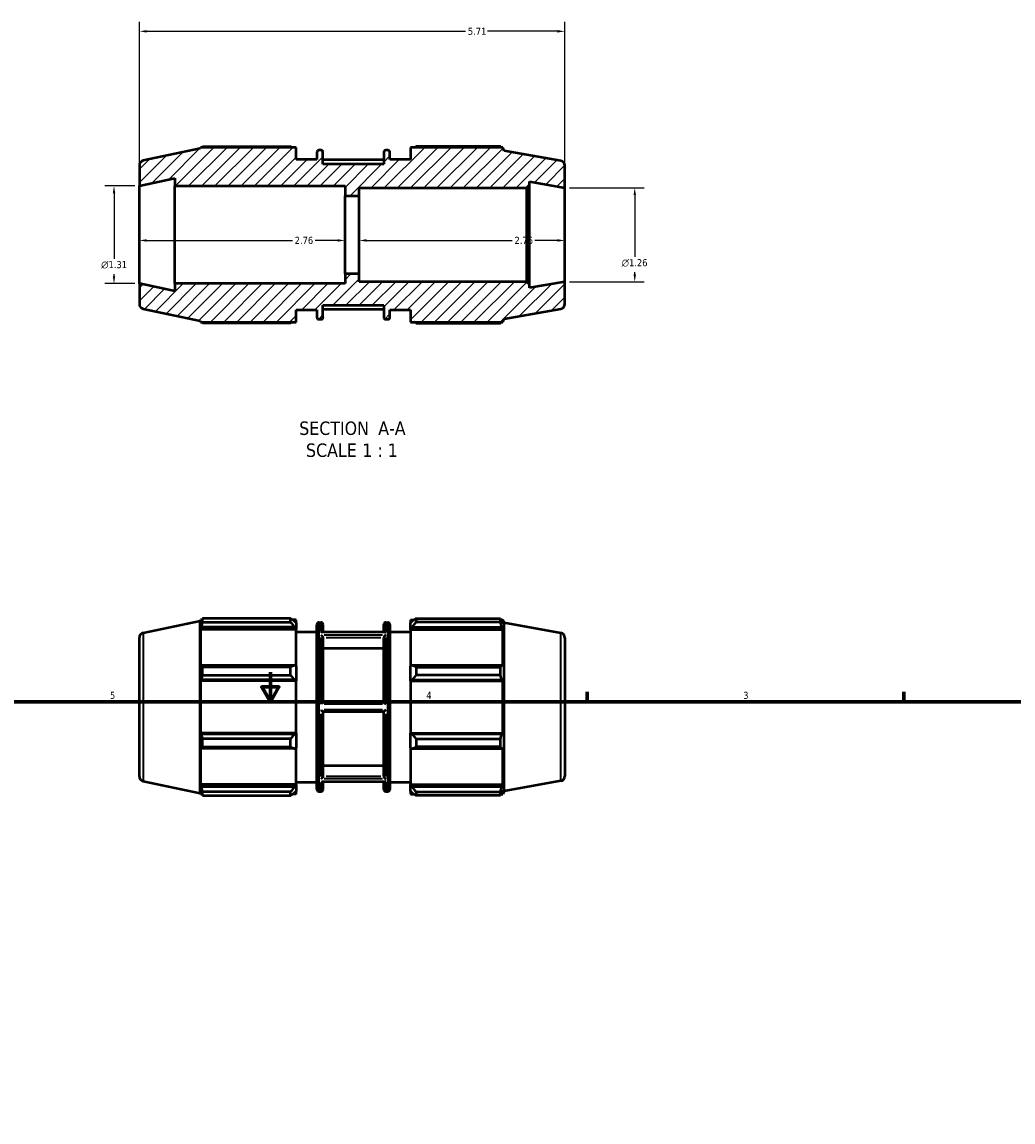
# Model space of a CAD drawing. Header units: inches. Extents: x 0.1 to 41.6, y 0.6 to 30.1.
# Tile 4 of 6: x 13.7 to 27, y 15.4 to 30.1. Entities that reach past the tile are written whole.
import ezdxf

# ---------------------------------------------------------------- set-up
doc = ezdxf.new("R2010")
doc.units = ezdxf.units.IN
doc.header["$MEASUREMENT"] = 0
for name, color, linetype, lineweight in [('Border (ANSI)', 7, 'Continuous', 70), ('Dimension (ANSI)', 7, 'Continuous', 25), ('Hatch (ANSI)', 7, 'Continuous', 18), ('Symbol (ANSI)', 7, 'Continuous', 25), ('Visible (ANSI)', 7, 'Continuous', 50), ('Visible Narrow (ANSI)', 7, 'Continuous', 35)]:
    doc.layers.add(name, color=color, linetype=linetype, lineweight=lineweight)
doc.styles.add('Label Text (ANSI)', font='tahoma.ttf')
doc.styles.add('Note Text (ANSI)', font='tahoma.ttf')
doc.dimstyles.new('Default (ANSI)', dxfattribs={"dimtxt": 0.094488, "dimasz": 0.098425, "dimexe": 0.125, "dimexo": 0.0625, "dimgap": 0.031496, "dimtad": 0, "dimtih": 1, "dimtoh": 1, "dimrnd": 1e-08, "dimzin": 4, "dimdsep": 46, "dimtxsty": 'Note Text (ANSI)', "dimcen": 0.09, "dimdle": 0.393701, "dimclrd": 256, "dimclre": 256, "dimclrt": 5, "dimadec": 0, "dimazin": 1, "dimtfac": 1, "dimtofl": 0, "dimtmove": 0, "dimatfit": 3, "dimfxl": 1, "dimtolj": 1, "dimtzin": 4, "dimlwd": -1, "dimlwe": -1, "dimarcsym": 0})

# ---------------------------------------------------------------- blocks, each defined once
blk = doc.blocks.new('Borders Default Border')
at = {"layer": 'Border (ANSI)'}
for p, q in [((21.25, 21), (21.25, 21.134)), ((25.5, 21), (25.5, 21.134))]:
    blk.add_line(p, q, dxfattribs=at)
at = {"layer": 'Border (ANSI)', "flags": 128}
for points in [[(17, 21.4), (17, 21), (16.885, 21.2), (17.115, 21.2), (17, 21)], [(0.5, 1), (0.5, 21), (33.5, 21), (33.5, 1), (0.5, 1)]]:
    blk.add_lwpolyline(points, dxfattribs=at)
at = {"layer": 'Border (ANSI)', "color": 5, "true_color": 0x0000ff, "char_height": 0.0945, "attachment_point": 7, "style": 'Note Text (ANSI)'}
for s, insert in [('5', (14.847, 21.038)), ('4', (19.092, 21.04)), ('3', (23.346, 21.038))]:
    blk.add_mtext(s, dxfattribs=dict(at, insert=insert))
blk = doc.blocks.new('*D7')
at = {"layer": 'Defpoints', "color": 0, "transparency": 16777216}
for p in [(20.952, 27.898), (20.952, 26.638), (21.89, 26.638)]:
    blk.add_point(p, dxfattribs=at)
at = {"layer": 'Dimension (ANSI)', "transparency": 16777216}
for p, q in [((21.014, 27.898), (22.015, 27.898)), ((21.89, 27.799), (21.89, 26.971)), ((21.89, 26.736), (21.89, 26.766)), ((21.014, 26.638), (22.015, 26.638))]:
    blk.add_line(p, q, dxfattribs=at)
for points in [[(21.874, 27.799), (21.907, 27.799), (21.89, 27.898)], [(21.874, 26.736), (21.907, 26.736), (21.89, 26.638)]]:
    blk.add_solid(points, dxfattribs=at)
at = {"layer": 'Dimension (ANSI)', "color": 5, "transparency": 16777216, "insert": (21.715, 26.94), "char_height": 0.09449, "attachment_point": 1, "style": 'Note Text (ANSI)'}
blk.add_mtext('\\A1;{\\fAIGDT|b0|i0;\\H0.0945;\\ln}\\fTahoma|b0|i0;\\H0.0945;1.26', dxfattribs=at)
blk = doc.blocks.new('*D8')
at = {"layer": 'Defpoints', "color": 0, "transparency": 16777216}
for p in [(20.952, 29.998), (15.242, 27.923), (20.952, 27.898)]:
    blk.add_point(p, dxfattribs=at)
at = {"layer": 'Dimension (ANSI)', "transparency": 16777216}
for p, q in [((15.242, 27.986), (15.242, 30.123)), ((20.952, 27.96), (20.952, 30.123)), ((15.34, 29.998), (19.618, 29.998)), ((20.853, 29.998), (19.915, 29.998))]:
    blk.add_line(p, q, dxfattribs=at)
for points in [[(15.34, 30.014), (15.34, 29.981), (15.242, 29.998)], [(20.853, 30.014), (20.853, 29.981), (20.952, 29.998)]]:
    blk.add_solid(points, dxfattribs=at)
at = {"layer": 'Dimension (ANSI)', "color": 5, "transparency": 16777216, "insert": (19.65, 30.046), "char_height": 0.0945, "attachment_point": 1, "style": 'Note Text (ANSI)'}
blk.add_mtext('\\A1;5.71', dxfattribs=at)
blk = doc.blocks.new('*D9')
at = {"layer": 'Defpoints', "color": 0, "transparency": 16777216}
for p in [(15.242, 27.268), (18.002, 27.268), (18.002, 27.191)]:
    blk.add_point(p, dxfattribs=at)
at = {"layer": 'Dimension (ANSI)', "transparency": 16777216}
for p, q in [((15.34, 27.191), (17.295, 27.191)), ((17.903, 27.191), (17.599, 27.191))]:
    blk.add_line(p, q, dxfattribs=at)
for points in [[(15.34, 27.208), (15.34, 27.175), (15.242, 27.191)], [(17.903, 27.208), (17.903, 27.175), (18.002, 27.191)]]:
    blk.add_solid(points, dxfattribs=at)
at = {"layer": 'Dimension (ANSI)', "color": 5, "transparency": 16777216, "insert": (17.326, 27.24), "char_height": 0.0945, "attachment_point": 1, "style": 'Note Text (ANSI)'}
blk.add_mtext('\\A1;2.76', dxfattribs=at)
blk = doc.blocks.new('*D10')
at = {"layer": 'Defpoints', "color": 0, "transparency": 16777216}
for p in [(18.192, 27.268), (20.952, 27.268), (20.952, 27.191)]:
    blk.add_point(p, dxfattribs=at)
at = {"layer": 'Dimension (ANSI)', "transparency": 16777216}
for p, q in [((18.29, 27.191), (20.245, 27.191)), ((20.853, 27.191), (20.549, 27.191))]:
    blk.add_line(p, q, dxfattribs=at)
for points in [[(18.29, 27.208), (18.29, 27.175), (18.192, 27.191)], [(20.853, 27.208), (20.853, 27.175), (20.952, 27.191)]]:
    blk.add_solid(points, dxfattribs=at)
at = {"layer": 'Dimension (ANSI)', "color": 5, "transparency": 16777216, "insert": (20.276, 27.24), "char_height": 0.0945, "attachment_point": 1, "style": 'Note Text (ANSI)'}
blk.add_mtext('\\A1;2.76', dxfattribs=at)
blk = doc.blocks.new('*D12')
at = {"layer": 'Defpoints', "color": 0, "transparency": 16777216}
for p in [(15.242, 27.923), (14.901, 26.612), (15.242, 26.612)]:
    blk.add_point(p, dxfattribs=at)
at = {"layer": 'Dimension (ANSI)', "transparency": 16777216}
for p, q in [((15.179, 27.923), (14.776, 27.923)), ((14.901, 27.825), (14.901, 26.946)), ((14.901, 26.711), (14.901, 26.74)), ((15.179, 26.612), (14.776, 26.612))]:
    blk.add_line(p, q, dxfattribs=at)
for points in [[(14.885, 27.825), (14.918, 27.825), (14.901, 27.923)], [(14.885, 26.711), (14.918, 26.711), (14.901, 26.612)]]:
    blk.add_solid(points, dxfattribs=at)
at = {"layer": 'Dimension (ANSI)', "color": 5, "transparency": 16777216, "insert": (14.729, 26.914), "char_height": 0.09449, "attachment_point": 1, "style": 'Note Text (ANSI)'}
blk.add_mtext('\\A1;{\\fAIGDT|b0|i0;\\H0.0945;\\ln}\\fTahoma|b0|i0;\\H0.0945;1.31', dxfattribs=at)

msp = doc.modelspace()

# ---------------------------------------------------------------- hatches: boundary and pattern name
at = {"layer": 'Hatch (ANSI)'}
h = msp.add_hatch(dxfattribs=at)
h.set_pattern_fill('ANSI31', color=256, style=0)
edge = h.paths.add_edge_path()
edge.add_ellipse((20.886, 26.34), major_axis=(0.0646, 0.0114), ratio=1, start_angle=270, end_angle=350)
edge.add_line((20.952, 26.34), (20.952, 26.638))
edge.add_line((20.952, 26.638), (20.476, 26.554))
edge.add_line((20.476, 26.554), (20.476, 26.599))
edge.add_line((20.476, 26.599), (20.437, 26.638))
edge.add_line((20.437, 26.638), (18.192, 26.638))
edge.add_line((18.192, 26.638), (18.192, 26.743))
edge.add_line((18.192, 26.743), (18.002, 26.743))
edge.add_line((18.002, 26.743), (18.002, 26.612))
edge.add_line((18.002, 26.612), (15.718, 26.612))
edge.add_line((15.718, 26.612), (15.718, 26.511))
edge.add_line((15.718, 26.511), (15.242, 26.612))
edge.add_line((15.242, 26.612), (15.242, 26.338))
edge.add_ellipse((15.307, 26.338), major_axis=(0, -0.0656), ratio=1, start_angle=270, end_angle=348)
edge.add_line((15.294, 26.274), (16.058, 26.111))
edge.add_line((16.058, 26.111), (16.062, 26.096))
edge.add_line((16.062, 26.096), (17.347, 26.096))
edge.add_line((17.347, 26.096), (17.347, 26.26))
edge.add_line((17.347, 26.26), (17.624, 26.26))
edge.add_line((17.624, 26.26), (17.624, 26.16))
edge.add_ellipse((17.65, 26.16), major_axis=(0, -0.0262), ratio=1, start_angle=270, end_angle=360)
edge.add_line((17.65, 26.134), (17.68, 26.134))
edge.add_ellipse((17.68, 26.16), major_axis=(0.0262, 0), ratio=1, start_angle=270, end_angle=360)
edge.add_line((17.706, 26.16), (17.706, 26.323))
edge.add_line((17.706, 26.323), (18.521, 26.323))
edge.add_line((18.521, 26.323), (18.521, 26.16))
edge.add_ellipse((18.548, 26.16), major_axis=(0, -0.0262), ratio=1, start_angle=270, end_angle=360)
edge.add_line((18.548, 26.134), (18.577, 26.134))
edge.add_ellipse((18.577, 26.16), major_axis=(0.0262, 0), ratio=1, start_angle=270, end_angle=360)
edge.add_line((18.603, 26.16), (18.603, 26.26))
edge.add_line((18.603, 26.26), (18.88, 26.26))
edge.add_line((18.88, 26.26), (18.88, 26.096))
edge.add_line((18.88, 26.096), (20.12, 26.096))
edge.add_line((20.12, 26.096), (20.136, 26.141))
edge.add_line((20.136, 26.141), (20.898, 26.275))
edge = h.paths.add_edge_path()
edge.add_ellipse((20.886, 28.196), major_axis=(0, 0.0656), ratio=1, start_angle=270, end_angle=350)
edge.add_line((20.898, 28.261), (20.136, 28.395))
edge.add_line((20.136, 28.395), (20.12, 28.44))
edge.add_line((20.12, 28.44), (18.88, 28.44))
edge.add_line((18.88, 28.44), (18.88, 28.276))
edge.add_line((18.88, 28.276), (18.603, 28.276))
edge.add_line((18.603, 28.276), (18.603, 28.376))
edge.add_ellipse((18.577, 28.376), major_axis=(0, 0.0262), ratio=1, start_angle=270, end_angle=360)
edge.add_line((18.577, 28.402), (18.548, 28.402))
edge.add_ellipse((18.548, 28.376), major_axis=(-0.0262, 0), ratio=1, start_angle=270, end_angle=360)
edge.add_line((18.521, 28.376), (18.521, 28.213))
edge.add_line((18.521, 28.213), (17.706, 28.213))
edge.add_line((17.706, 28.213), (17.706, 28.376))
edge.add_ellipse((17.68, 28.376), major_axis=(0, 0.0262), ratio=1, start_angle=270, end_angle=360)
edge.add_line((17.68, 28.402), (17.65, 28.402))
edge.add_ellipse((17.65, 28.376), major_axis=(-0.0262, 0), ratio=1, start_angle=270, end_angle=360)
edge.add_line((17.624, 28.376), (17.624, 28.276))
edge.add_line((17.624, 28.276), (17.347, 28.276))
edge.add_line((17.347, 28.276), (17.347, 28.44))
edge.add_line((17.347, 28.44), (16.062, 28.44))
edge.add_line((16.062, 28.44), (16.058, 28.425))
edge.add_line((16.058, 28.425), (15.294, 28.262))
edge.add_ellipse((15.307, 28.198), major_axis=(-0.0641, -0.0136), ratio=1, start_angle=270, end_angle=348)
edge.add_line((15.242, 28.198), (15.242, 27.923))
edge.add_line((15.242, 27.923), (15.718, 28.025))
edge.add_line((15.718, 28.025), (15.718, 27.923))
edge.add_line((15.718, 27.923), (18.002, 27.923))
edge.add_line((18.002, 27.923), (18.002, 27.792))
edge.add_line((18.002, 27.792), (18.192, 27.792))
edge.add_line((18.192, 27.792), (18.192, 27.898))
edge.add_line((18.192, 27.898), (20.437, 27.898))
edge.add_line((20.437, 27.898), (20.476, 27.937))
edge.add_line((20.476, 27.937), (20.476, 27.982))
edge.add_line((20.476, 27.982), (20.952, 27.898))
edge.add_line((20.952, 27.898), (20.952, 28.196))

# ---------------------------------------------------------------- linework, layer by layer
at = {"layer": 'Visible (ANSI)'}
for p, q in [((16.058, 28.425), (15.294, 28.262)), ((16.062, 28.44), (16.058, 28.425)), ((17.347, 28.44), (16.062, 28.44)), ((16.091, 28.453), (17.272, 28.453)), ((17.347, 28.276), (17.347, 28.44)), ((17.624, 28.376), (17.624, 28.276)), ((17.68, 28.402), (17.65, 28.402)), ((17.706, 28.213), (17.706, 28.376)), ((18.521, 28.376), (18.521, 28.213)), ((18.577, 28.402), (18.548, 28.402)), ((18.603, 28.276), (18.603, 28.376)), ((20.12, 28.44), (18.88, 28.44)), ((18.88, 28.44), (18.88, 28.276)), ((20.088, 28.453), (18.956, 28.453)), ((20.136, 28.395), (20.12, 28.44)), ((20.898, 28.261), (20.136, 28.395)), ((15.242, 28.198), (15.242, 27.923)), ((17.624, 28.276), (17.347, 28.276)), ((18.521, 28.271), (17.706, 28.271)), ((18.521, 28.213), (17.706, 28.213)), ((18.88, 28.276), (18.603, 28.276)), ((20.952, 27.898), (20.952, 28.196)), ((15.242, 27.923), (15.718, 28.025)), ((15.242, 26.612), (15.242, 27.923)), ((15.718, 28.025), (15.718, 27.923)), ((15.718, 27.923), (18.002, 27.923)), ((15.718, 26.612), (15.718, 27.923)), ((18.002, 27.923), (18.002, 27.792)), ((20.437, 27.898), (20.476, 27.937)), ((20.476, 27.937), (20.476, 27.982)), ((20.476, 27.982), (20.952, 27.898)), ((20.476, 26.599), (20.476, 27.937)), ((18.002, 27.792), (18.192, 27.792)), ((18.002, 26.743), (18.002, 27.792)), ((18.192, 27.792), (18.192, 27.898)), ((18.192, 27.898), (20.437, 27.898)), ((18.192, 26.743), (18.192, 27.792)), ((20.437, 27.898), (20.437, 26.638)), ((20.952, 26.638), (20.952, 27.898)), ((18.192, 26.743), (18.002, 26.743)), ((18.002, 26.743), (18.002, 26.612)), ((18.192, 26.638), (18.192, 26.743)), ((15.718, 26.511), (15.242, 26.612)), ((15.242, 26.612), (15.242, 26.338)), ((18.002, 26.612), (15.718, 26.612)), ((15.718, 26.612), (15.718, 26.511)), ((20.437, 26.638), (18.192, 26.638)), ((20.476, 26.599), (20.437, 26.638)), ((20.952, 26.638), (20.476, 26.554)), ((20.476, 26.554), (20.476, 26.599)), ((20.952, 26.34), (20.952, 26.638)), ((17.706, 26.16), (17.706, 26.323)), ((17.706, 26.323), (18.521, 26.323)), ((18.521, 26.323), (18.521, 26.16)), ((15.294, 26.274), (16.058, 26.111)), ((17.347, 26.096), (17.347, 26.26)), ((17.347, 26.26), (17.624, 26.26)), ((17.624, 26.26), (17.624, 26.16)), ((17.65, 26.134), (17.68, 26.134)), ((18.521, 26.264), (17.706, 26.264)), ((18.548, 26.134), (18.577, 26.134)), ((18.603, 26.16), (18.603, 26.26)), ((18.603, 26.26), (18.88, 26.26)), ((18.88, 26.26), (18.88, 26.096)), ((20.12, 26.096), (20.136, 26.141)), ((20.136, 26.141), (20.898, 26.275)), ((16.058, 26.111), (16.062, 26.096)), ((16.062, 26.096), (17.347, 26.096)), ((17.272, 26.082), (16.091, 26.082)), ((18.88, 26.096), (20.12, 26.096)), ((18.956, 26.082), (20.088, 26.082)), ((15.294, 21.925), (16.058, 22.087)), ((16.058, 22.087), (16.062, 22.102)), ((16.058, 19.774), (16.058, 22.087)), ((16.062, 22.102), (16.062, 22.048)), ((16.084, 22.102), (16.062, 22.102)), ((16.075, 22.084), (16.062, 22.048)), ((16.062, 21.97), (16.075, 22.003)), ((17.322, 22.003), (16.075, 22.003)), ((17.272, 22.116), (16.091, 22.116)), ((16.091, 22.071), (16.091, 22.116)), ((16.091, 22.071), (17.272, 22.071)), ((17.272, 22.071), (17.272, 22.116)), ((17.347, 22.102), (17.294, 22.102)), ((17.347, 22.06), (17.322, 22.084)), ((17.322, 22.003), (17.347, 21.981)), ((17.347, 22.06), (17.347, 22.102)), ((17.347, 22.06), (17.347, 21.981)), ((17.624, 19.823), (17.624, 22.038)), ((17.65, 22.065), (17.68, 22.065)), ((17.706, 22.038), (17.706, 21.934)), ((18.521, 21.934), (18.521, 22.038)), ((18.548, 22.065), (18.577, 22.065)), ((18.603, 22.038), (18.603, 19.823)), ((18.88, 22.102), (18.88, 22.06)), ((18.88, 22.102), (18.934, 22.102)), ((18.905, 22.084), (18.88, 22.06)), ((18.88, 21.981), (18.88, 22.06)), ((18.88, 21.981), (18.905, 22.003)), ((18.905, 22.003), (20.106, 22.003)), ((18.956, 22.116), (18.956, 22.071)), ((18.956, 22.116), (20.088, 22.116)), ((20.088, 22.071), (18.956, 22.071)), ((20.088, 22.071), (20.088, 22.116)), ((20.096, 22.102), (20.12, 22.102)), ((20.12, 22.048), (20.106, 22.084)), ((20.106, 22.003), (20.12, 21.97)), ((20.12, 22.048), (20.12, 22.102)), ((20.136, 22.058), (20.12, 22.102)), ((20.136, 19.803), (20.136, 22.058)), ((20.898, 21.923), (20.136, 22.058)), ((15.242, 20), (15.242, 21.861)), ((17.347, 21.97), (16.062, 21.97)), ((16.062, 21.97), (16.062, 21.472)), ((17.347, 21.981), (17.347, 21.97)), ((17.347, 21.477), (17.347, 21.97)), ((17.347, 21.939), (17.624, 21.939)), ((18.535, 21.934), (17.692, 21.934)), ((17.706, 21.857), (17.706, 20.994)), ((18.521, 20.994), (18.521, 21.857)), ((18.603, 21.939), (18.88, 21.939)), ((18.88, 21.97), (18.88, 21.981)), ((18.88, 21.97), (18.88, 21.477)), ((18.88, 21.97), (20.12, 21.97)), ((20.12, 21.472), (20.12, 21.97)), ((20.952, 21.859), (20.952, 20.002)), ((18.521, 21.716), (17.706, 21.716)), ((16.075, 21.489), (16.062, 21.472)), ((17.322, 21.489), (16.075, 21.489)), ((17.272, 21.467), (16.091, 21.467)), ((16.091, 21.357), (16.091, 21.467)), ((17.272, 21.357), (17.272, 21.467)), ((17.347, 21.477), (17.322, 21.489)), ((17.347, 21.477), (17.347, 21.287)), ((18.905, 21.489), (18.88, 21.477)), ((18.88, 21.287), (18.88, 21.477)), ((20.106, 21.489), (18.905, 21.489)), ((18.956, 21.467), (18.956, 21.357)), ((18.956, 21.467), (20.088, 21.467)), ((20.088, 21.357), (20.088, 21.467)), ((20.12, 21.472), (20.106, 21.489)), ((16.062, 21.283), (16.075, 21.294)), ((17.347, 21.283), (16.062, 21.283)), ((16.062, 21.283), (16.062, 20.578)), ((17.322, 21.294), (16.075, 21.294)), ((16.091, 21.357), (17.272, 21.357)), ((17.322, 21.294), (17.347, 21.287)), ((17.347, 21.287), (17.347, 21.283)), ((17.347, 20.578), (17.347, 21.283)), ((18.88, 21.287), (18.905, 21.294)), ((18.88, 21.283), (18.88, 21.287)), ((18.88, 21.283), (18.88, 20.578)), ((18.88, 21.283), (20.12, 21.283)), ((18.905, 21.294), (20.106, 21.294)), ((20.088, 21.357), (18.956, 21.357)), ((20.106, 21.294), (20.12, 21.283)), ((20.12, 20.578), (20.12, 21.283)), ((18.522, 20.994), (17.706, 20.994)), ((17.706, 20.868), (17.706, 20.004)), ((17.706, 20.868), (18.522, 20.868)), ((18.521, 20.004), (18.521, 20.868)), ((17.347, 20.578), (16.062, 20.578)), ((16.075, 20.567), (16.062, 20.578)), ((17.322, 20.567), (16.075, 20.567)), ((17.347, 20.574), (17.322, 20.567)), ((17.347, 20.578), (17.347, 20.574)), ((17.347, 20.574), (17.347, 20.384)), ((18.88, 20.574), (18.88, 20.578)), ((18.88, 20.578), (20.12, 20.578)), ((18.88, 20.384), (18.88, 20.574)), ((18.905, 20.567), (18.88, 20.574)), ((20.106, 20.567), (18.905, 20.567)), ((20.12, 20.578), (20.106, 20.567)), ((16.062, 20.389), (16.075, 20.372)), ((16.062, 20.389), (16.062, 19.891)), ((17.322, 20.372), (16.075, 20.372)), ((17.272, 20.504), (16.091, 20.504)), ((16.091, 20.394), (16.091, 20.504)), ((16.091, 20.394), (17.272, 20.394)), ((17.272, 20.394), (17.272, 20.504)), ((17.322, 20.372), (17.347, 20.384)), ((17.347, 19.891), (17.347, 20.384)), ((18.88, 20.384), (18.88, 19.891)), ((18.88, 20.384), (18.905, 20.372)), ((18.905, 20.372), (20.106, 20.372)), ((18.956, 20.504), (18.956, 20.394)), ((18.956, 20.504), (20.088, 20.504)), ((20.088, 20.394), (18.956, 20.394)), ((20.088, 20.394), (20.088, 20.504)), ((20.106, 20.372), (20.12, 20.389)), ((20.12, 19.891), (20.12, 20.389)), ((17.706, 20.145), (18.521, 20.145)), ((15.294, 19.936), (16.058, 19.774)), ((20.898, 19.938), (20.136, 19.803)), ((17.347, 19.891), (16.062, 19.891)), ((16.075, 19.858), (16.062, 19.891)), ((16.062, 19.813), (16.075, 19.777)), ((16.062, 19.813), (16.062, 19.759)), ((17.322, 19.858), (16.075, 19.858)), ((17.272, 19.79), (16.091, 19.79)), ((16.091, 19.745), (16.091, 19.79)), ((17.272, 19.745), (17.272, 19.79)), ((17.347, 19.88), (17.322, 19.858)), ((17.322, 19.777), (17.347, 19.801)), ((17.347, 19.923), (17.624, 19.923)), ((17.347, 19.891), (17.347, 19.88)), ((17.347, 19.88), (17.347, 19.801)), ((17.347, 19.759), (17.347, 19.801)), ((17.65, 19.797), (17.68, 19.797)), ((18.535, 19.927), (17.692, 19.927)), ((17.706, 19.927), (17.706, 19.823)), ((18.521, 19.823), (18.521, 19.927)), ((18.548, 19.797), (18.577, 19.797)), ((18.603, 19.923), (18.88, 19.923)), ((18.88, 19.88), (18.88, 19.891)), ((18.88, 19.891), (20.12, 19.891)), ((18.88, 19.801), (18.88, 19.88)), ((18.905, 19.858), (18.88, 19.88)), ((18.88, 19.801), (18.88, 19.759)), ((18.88, 19.801), (18.905, 19.777)), ((20.106, 19.858), (18.905, 19.858)), ((18.956, 19.79), (18.956, 19.745)), ((18.956, 19.79), (20.088, 19.79)), ((20.088, 19.745), (20.088, 19.79)), ((20.12, 19.891), (20.106, 19.858)), ((20.106, 19.777), (20.12, 19.813)), ((20.12, 19.759), (20.12, 19.813)), ((20.136, 19.803), (20.12, 19.759)), ((16.058, 19.774), (16.062, 19.759)), ((16.084, 19.759), (16.062, 19.759)), ((16.091, 19.745), (17.272, 19.745)), ((17.347, 19.759), (17.294, 19.759)), ((18.88, 19.759), (18.934, 19.759)), ((20.088, 19.745), (18.956, 19.745)), ((20.096, 19.759), (20.12, 19.759))]:
    msp.add_line(p, q, dxfattribs=at)
for centre, radius, start, end in [((17.65, 28.376), 0.0262, 90, 180), ((17.68, 28.376), 0.0262, 0, 90), ((18.548, 28.376), 0.0262, 90, 180), ((18.577, 28.376), 0.0262, 0, 90), ((15.307, 28.198), 0.0656, 102, 180), ((20.886, 28.196), 0.0656, 0, 80), ((15.307, 26.338), 0.0656, 180, 258), ((20.886, 26.34), 0.0656, 280, 0), ((17.65, 26.16), 0.0262, 180, 270), ((17.68, 26.16), 0.0262, 270, 0), ((18.548, 26.16), 0.0262, 180, 270), ((18.577, 26.16), 0.0262, 270, 0), ((17.65, 22.038), 0.0262, 90, 180), ((17.68, 22.038), 0.0262, 0, 90), ((18.548, 22.038), 0.0262, 90, 180), ((18.577, 22.038), 0.0262, 0, 90), ((15.307, 21.861), 0.0656, 102, 180), ((20.886, 21.859), 0.0656, 0, 80), ((15.307, 20), 0.0656, 180, 258), ((20.886, 20.002), 0.0656, 280, 0), ((17.65, 19.823), 0.0262, 180, 270), ((17.68, 19.823), 0.0262, 270, 0), ((18.548, 19.823), 0.0262, 180, 270), ((18.577, 19.823), 0.0262, 270, 0)]:
    msp.add_arc(centre, radius, start, end, dxfattribs=at)
for points, weights in [([(16.084, 28.44), (16.088, 28.447), (16.091, 28.453)], [1.00059874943, 1.00037343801, 1]), ([(17.272, 28.453), (17.283, 28.447), (17.294, 28.44)], [1.01703802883, 1.01491600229, 1.01264835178]), ([(18.934, 28.44), (18.944, 28.447), (18.956, 28.453)], [1.01233452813, 1.01454044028, 1.01660052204]), ([(20.096, 28.44), (20.092, 28.447), (20.088, 28.453)], [1.00083965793, 1.00049385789, 1]), ([(16.091, 26.082), (16.088, 26.089), (16.084, 26.096)], [1, 1.00037343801, 1.00059874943]), ([(17.294, 26.096), (17.283, 26.089), (17.272, 26.082)], [1.01264835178, 1.01491600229, 1.01703802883]), ([(18.956, 26.082), (18.944, 26.089), (18.934, 26.096)], [1.01660052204, 1.01454044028, 1.01233452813]), ([(20.088, 26.082), (20.092, 26.089), (20.096, 26.096)], [1, 1.00049385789, 1.00083965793]), ([(16.091, 22.116), (16.083, 22.1), (16.075, 22.084)], [1, 1.0008770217, 1.00093705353]), ([(16.075, 22.003), (16.083, 22.036), (16.091, 22.071)], [1.00093705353, 1.0008770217, 1]), ([(17.322, 22.084), (17.298, 22.1), (17.272, 22.116)], [1.00630589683, 1.01207090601, 1.01703802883]), ([(17.272, 22.071), (17.298, 22.036), (17.322, 22.003)], [1.01703802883, 1.01207090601, 1.00630589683]), ([(18.956, 22.116), (18.929, 22.1), (18.905, 22.084)], [1.01660052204, 1.01177800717, 1.00615634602]), ([(18.905, 22.003), (18.929, 22.036), (18.956, 22.071)], [1.00615634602, 1.01177800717, 1.01660052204]), ([(20.088, 22.116), (20.097, 22.1), (20.106, 22.084)], [1, 1.0011600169, 1.0015031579]), ([(20.106, 22.003), (20.097, 22.036), (20.088, 22.071)], [1.0015031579, 1.0011600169, 1]), ([(16.091, 21.467), (16.083, 21.478), (16.075, 21.489)], [1, 1.0008770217, 1.00093705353]), ([(17.322, 21.489), (17.298, 21.478), (17.272, 21.467)], [1.00630589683, 1.01207090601, 1.01703802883]), ([(18.956, 21.467), (18.929, 21.478), (18.905, 21.489)], [1.01660052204, 1.01177800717, 1.00615634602]), ([(20.088, 21.467), (20.097, 21.478), (20.106, 21.489)], [1, 1.0011600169, 1.0015031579]), ([(16.075, 21.294), (16.083, 21.325), (16.091, 21.357)], [1.00093705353, 1.0008770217, 1]), ([(17.272, 21.357), (17.298, 21.325), (17.322, 21.294)], [1.01703802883, 1.01207090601, 1.00630589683]), ([(18.905, 21.294), (18.929, 21.325), (18.956, 21.357)], [1.00615634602, 1.01177800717, 1.01660052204]), ([(20.106, 21.294), (20.097, 21.325), (20.088, 21.357)], [1.0015031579, 1.0011600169, 1]), ([(16.091, 20.504), (16.083, 20.536), (16.075, 20.567)], [1, 1.0008770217, 1.00093705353]), ([(17.322, 20.567), (17.298, 20.536), (17.272, 20.504)], [1.00630589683, 1.01207090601, 1.01703802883]), ([(18.956, 20.504), (18.929, 20.536), (18.905, 20.567)], [1.01660052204, 1.01177800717, 1.00615634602]), ([(20.088, 20.504), (20.097, 20.536), (20.106, 20.567)], [1, 1.0011600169, 1.0015031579]), ([(16.075, 20.372), (16.083, 20.383), (16.091, 20.394)], [1.00093705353, 1.0008770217, 1]), ([(17.272, 20.394), (17.298, 20.383), (17.322, 20.372)], [1.01703802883, 1.01207090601, 1.00630589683]), ([(18.905, 20.372), (18.929, 20.383), (18.956, 20.394)], [1.00615634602, 1.01177800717, 1.01660052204]), ([(20.106, 20.372), (20.097, 20.383), (20.088, 20.394)], [1.0015031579, 1.0011600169, 1]), ([(16.091, 19.79), (16.083, 19.825), (16.075, 19.858)], [1, 1.0008770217, 1.00093705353]), ([(17.322, 19.858), (17.298, 19.825), (17.272, 19.79)], [1.00630589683, 1.01207090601, 1.01703802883]), ([(18.956, 19.79), (18.929, 19.825), (18.905, 19.858)], [1.01660052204, 1.01177800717, 1.00615634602]), ([(20.088, 19.79), (20.097, 19.825), (20.106, 19.858)], [1, 1.0011600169, 1.0015031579]), ([(16.075, 19.777), (16.083, 19.761), (16.091, 19.745)], [1.00093705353, 1.0008770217, 1]), ([(17.272, 19.745), (17.298, 19.761), (17.322, 19.777)], [1.01703802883, 1.01207090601, 1.00630589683]), ([(18.905, 19.777), (18.929, 19.761), (18.956, 19.745)], [1.00615634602, 1.01177800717, 1.01660052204]), ([(20.106, 19.777), (20.097, 19.761), (20.088, 19.745)], [1.0015031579, 1.0011600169, 1])]:
    msp.add_rational_spline(points, weights, degree=2, dxfattribs=at)
for points, knots in [([(17.692, 21.934), (17.69, 21.934), (17.689, 21.934), (17.685, 21.933), (17.682, 21.932), (17.68, 21.931), (17.68, 21.931), (17.68, 21.931)], [0.24521938, 0.24521938, 0.24521938, 0.24521938, 0.26359329, 0.26359329, 0.29973528, 0.29973528, 0.30037135, 0.30037135, 0.30037135, 0.30037135]), ([(17.68, 21.893), (17.68, 21.893), (17.68, 21.893), (17.682, 21.892), (17.685, 21.89), (17.69, 21.886), (17.693, 21.883), (17.697, 21.878), (17.7, 21.875), (17.703, 21.869), (17.704, 21.866), (17.705, 21.862), (17.706, 21.86), (17.706, 21.858)], [-0.000519, -0.000519, -0.000519, -0.000519, 0, 0, 0.0294922, 0.0294922, 0.0576144, 0.0576144, 0.0867139, 0.0867139, 0.1084966, 0.1084966, 0.1248352, 0.1248352, 0.1248352, 0.1248352]), ([(18.548, 21.893), (18.548, 21.893), (18.548, 21.893), (18.544, 21.891), (18.54, 21.889), (18.534, 21.883), (18.532, 21.88), (18.527, 21.874), (18.526, 21.872), (18.523, 21.866), (18.522, 21.864), (18.522, 21.86), (18.522, 21.859), (18.522, 21.858)], [-0.1398381, -0.1398381, -0.1398381, -0.1398381, -0.1393693, -0.1393693, -0.101391, -0.101391, -0.0696578, -0.0696578, -0.046728, -0.046728, -0.0254278, -0.0254278, -0.0157199, -0.0157199, -0.0157199, -0.0157199]), ([(18.535, 21.934), (18.537, 21.934), (18.538, 21.934), (18.542, 21.933), (18.545, 21.932), (18.548, 21.931), (18.548, 21.931), (18.548, 21.931)], [-0.044637, -0.044637, -0.044637, -0.044637, -0.0282957, -0.0282957, 0, 0, 0.00036841, 0.00036841, 0.00036841, 0.00036841]), ([(17.706, 20.994), (17.706, 20.994), (17.705, 20.993), (17.704, 20.992), (17.703, 20.991), (17.7, 20.988), (17.697, 20.986), (17.693, 20.981), (17.69, 20.979), (17.685, 20.974), (17.682, 20.971), (17.68, 20.968), (17.68, 20.968), (17.68, 20.968)], [0.1467529, 0.1467529, 0.1467529, 0.1467529, 0.1667755, 0.1667755, 0.1934696, 0.1934696, 0.2291303, 0.2291303, 0.2635933, 0.2635933, 0.2997353, 0.2997353, 0.3003714, 0.3003714, 0.3003714, 0.3003714]), ([(18.522, 20.994), (18.522, 20.994), (18.522, 20.993), (18.524, 20.992), (18.525, 20.991), (18.528, 20.988), (18.53, 20.986), (18.535, 20.981), (18.537, 20.979), (18.542, 20.973), (18.545, 20.971), (18.548, 20.968), (18.548, 20.968), (18.548, 20.968)], [-0.1249437, -0.1249437, -0.1249437, -0.1249437, -0.1048577, -0.1048577, -0.0840224, -0.0840224, -0.0566043, -0.0566043, -0.0280134, -0.0280134, 0, 0, 0.0003736, 0.0003736, 0.0003736, 0.0003736]), ([(17.68, 20.893), (17.68, 20.893), (17.68, 20.893), (17.682, 20.89), (17.685, 20.887), (17.69, 20.882), (17.693, 20.88), (17.697, 20.875), (17.7, 20.873), (17.703, 20.87), (17.704, 20.869), (17.705, 20.868), (17.706, 20.868), (17.706, 20.868)], [-0.000519, -0.000519, -0.000519, -0.000519, 0, 0, 0.0294922, 0.0294922, 0.0576144, 0.0576144, 0.0867139, 0.0867139, 0.1084966, 0.1084966, 0.1248352, 0.1248352, 0.1248352, 0.1248352]), ([(18.548, 20.893), (18.548, 20.893), (18.548, 20.893), (18.545, 20.89), (18.542, 20.888), (18.537, 20.882), (18.535, 20.88), (18.53, 20.875), (18.528, 20.873), (18.525, 20.87), (18.524, 20.869), (18.522, 20.868), (18.522, 20.868), (18.522, 20.868)], [-0.1242243, -0.1242243, -0.1242243, -0.1242243, -0.1238539, -0.1238539, -0.0960849, -0.0960849, -0.0677433, -0.0677433, -0.0405644, -0.0405644, -0.0199109, -0.0199109, 0, 0, 0, 0]), ([(17.706, 20.003), (17.706, 20.001), (17.705, 19.999), (17.704, 19.995), (17.703, 19.992), (17.7, 19.986), (17.697, 19.983), (17.693, 19.978), (17.69, 19.975), (17.685, 19.971), (17.682, 19.969), (17.68, 19.968), (17.68, 19.968), (17.68, 19.968)], [0.1467529, 0.1467529, 0.1467529, 0.1467529, 0.1667755, 0.1667755, 0.1934696, 0.1934696, 0.2291303, 0.2291303, 0.2635933, 0.2635933, 0.2997353, 0.2997353, 0.3003714, 0.3003714, 0.3003714, 0.3003714]), ([(17.68, 19.93), (17.68, 19.93), (17.68, 19.93), (17.682, 19.929), (17.685, 19.928), (17.689, 19.927), (17.69, 19.927), (17.692, 19.927)], [-0.00051904, -0.00051904, -0.00051904, -0.00051904, 0, 0, 0.02949224, 0.02949224, 0.04448556, 0.04448556, 0.04448556, 0.04448556]), ([(18.522, 20.003), (18.522, 20.002), (18.522, 20.001), (18.522, 19.997), (18.523, 19.995), (18.526, 19.989), (18.527, 19.987), (18.532, 19.981), (18.534, 19.978), (18.54, 19.972), (18.544, 19.97), (18.548, 19.968), (18.548, 19.968), (18.548, 19.968)], [-0.124887, -0.124887, -0.124887, -0.124887, -0.115082, -0.115082, -0.0935685, -0.0935685, -0.0704092, -0.0704092, -0.0383584, -0.0383584, 0, 0, 0.0004736, 0.0004736, 0.0004736, 0.0004736]), ([(18.548, 19.93), (18.548, 19.93), (18.548, 19.93), (18.545, 19.929), (18.542, 19.928), (18.538, 19.927), (18.537, 19.927), (18.535, 19.927)], [-0.12419689, -0.12419689, -0.12419689, -0.12419689, -0.12383176, -0.12383176, -0.09578813, -0.09578813, -0.0795924, -0.0795924, -0.0795924, -0.0795924])]:
    msp.add_open_spline(points, degree=3, knots=knots, dxfattribs=at)
for points in [[(17.706, 21.858), (17.706, 21.857), (17.706, 21.857), (17.706, 21.857)], [(18.522, 21.858), (18.521, 21.857), (18.521, 21.857), (18.521, 21.857)], [(17.706, 20.004), (17.706, 20.004), (17.706, 20.004), (17.706, 20.003)], [(18.521, 20.004), (18.521, 20.004), (18.521, 20.004), (18.522, 20.003)]]:
    msp.add_open_spline(points, degree=3, dxfattribs=at)
at = {"layer": 'Visible Narrow (ANSI)'}
for p, q in [((17.65, 22.051), (17.65, 19.81)), ((17.68, 21.944), (17.68, 22.064)), ((18.548, 22.064), (18.548, 21.944)), ((18.577, 19.81), (18.577, 22.051)), ((15.294, 21.913), (15.294, 19.948)), ((17.68, 21.024), (17.68, 21.863)), ((18.504, 21.931), (17.723, 21.931)), ((18.504, 21.893), (17.723, 21.893)), ((18.481, 21.858), (17.747, 21.858)), ((18.548, 21.863), (18.548, 21.024)), ((20.898, 19.95), (20.898, 21.911)), ((18.504, 20.968), (17.723, 20.968)), ((17.68, 19.998), (17.68, 20.837)), ((18.504, 20.893), (17.723, 20.893)), ((18.548, 20.837), (18.548, 19.998)), ((18.504, 19.968), (17.723, 19.968)), ((18.504, 19.93), (17.723, 19.93)), ((17.747, 20.003), (18.481, 20.003)), ((17.68, 19.797), (17.68, 19.917)), ((18.548, 19.917), (18.548, 19.797))]:
    msp.add_line(p, q, dxfattribs=at)

# ---------------------------------------------------------------- block references
msp.add_blockref('Borders Default Border', (0, 0))

# ---------------------------------------------------------------- texts
at = {"layer": 'Symbol (ANSI)', "char_height": 0.18, "attachment_point": 7, "style": 'Label Text (ANSI)'}
for s, insert in [('SECTION', (17.387, 24.578)), (' A-A', (18.38, 24.582)), ('SCALE', (17.478, 24.283)), (' 1 : 1', (18.166, 24.286))]:
    msp.add_mtext(s, dxfattribs=dict(at, insert=insert))

# ---------------------------------------------------------------- dimensions: what is measured, and where the dimension line sits
at = {"layer": 'Dimension (ANSI)'}
for base, p1, p2, override, picture, middle in [((20.952, 29.998), (15.242, 27.923), (20.952, 27.898), {"dimgap": 0.031496, "dimtih": 0, "dimtoh": 0, "dimdec": 2, "dimtol": 0, "dimlim": 0, "dimtp": 0, "dimtm": 0, "dimtdec": 2, "dimatfit": 1}, '*D8', (19.767, 29.998)), ((18.002, 27.191), (15.242, 27.268), (18.002, 27.268), {"dimgap": 0.031496, "dimtih": 0, "dimtoh": 0, "dimdec": 2, "dimse1": 1, "dimse2": 1, "dimtol": 0, "dimlim": 0, "dimtp": 0, "dimtm": 0, "dimtdec": 2, "dimatfit": 1}, '*D9', (17.447, 27.191)), ((20.952, 27.191), (18.192, 27.268), (20.952, 27.268), {"dimgap": 0.031496, "dimtih": 0, "dimtoh": 0, "dimdec": 2, "dimse1": 1, "dimse2": 1, "dimtol": 0, "dimlim": 0, "dimtp": 0, "dimtm": 0, "dimtdec": 2, "dimatfit": 1}, '*D10', (20.397, 27.191))]:
    dim = msp.add_linear_dim(base=base, p1=p1, p2=p2, angle=180, dimstyle='Default (ANSI)', override=override, dxfattribs=at)
    dim.commit()
    dim.dimension.update_dxf_attribs({"geometry": picture, "text_midpoint": middle, "dimtype": 160})
for base, p1, p2, picture, middle in [((14.901, 26.612), (15.242, 27.923), (15.242, 26.612), '*D12', (14.901, 26.843)), ((21.89, 26.638), (20.952, 27.898), (20.952, 26.638), '*D7', (21.89, 26.869))]:
    dim = msp.add_linear_dim(base=base, p1=p1, p2=p2, angle=90, text='{\\fAIGDT|b0|i0;\\H0.0945;\\ln}\\fTahoma|b0|i0;\\H0.0945;<>', dimstyle='Default (ANSI)', override={"dimgap": 0.031496, "dimdec": 2, "dimtol": 0, "dimlim": 0, "dimtp": 0, "dimtm": 0, "dimtdec": 2, "dimatfit": 1}, dxfattribs=at)
    dim.commit()
    dim.dimension.update_dxf_attribs({"geometry": picture, "text_midpoint": middle, "dimtype": 160})

doc.saveas('drawing.dxf')
